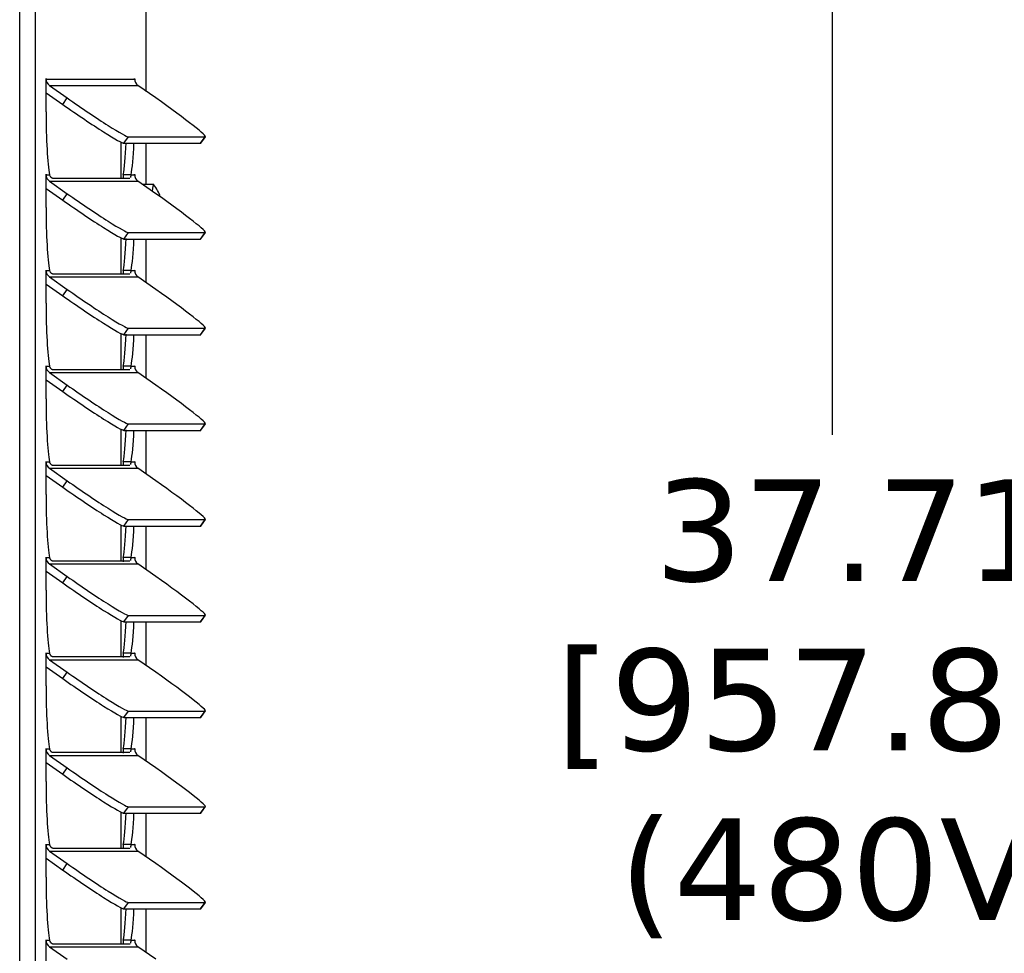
# Model space of a CAD drawing. Header units: inches. Extents: x -1 to 128, y 3 to 101.
# Tile 6 of 17: x 36.13 to 43.39, y 64.41 to 71.3. Entities that reach past the tile are written whole.
import ezdxf

# ---------------------------------------------------------------- set-up
doc = ezdxf.new("R2010")
doc.units = ezdxf.units.IN
doc.header["$LTSCALE"] = 12
doc.header["$MEASUREMENT"] = 0
doc.header["$PDSIZE"] = -1
doc.linetypes.add('SLD-Solid', pattern=[0])
doc.layers.add('DIMENSIONS', color=140, linetype='SLD-Solid', lineweight=25)
doc.styles.get("Standard").update_dxf_attribs({"font": 'verdana.ttf'})
doc.dimstyles.get("Standard").update_dxf_attribs({"dimtxt": 0.18, "dimasz": 0.18, "dimexe": 0.18, "dimexo": 0.0625, "dimgap": 0.09, "dimtad": 0, "dimtih": 1, "dimtoh": 1, "dimdec": 4, "dimzin": 0, "dimdsep": 46, "dimtxsty": 'Standard', "dimcen": 0.09, "dimadec": 0, "dimazin": 0, "dimtfac": 1, "dimtdec": 4, "dimtofl": 0, "dimtmove": 0, "dimatfit": 3, "dimfxl": 1, "dimtolj": 1, "dimtzin": 0, "dimarcsym": 0})

# ---------------------------------------------------------------- blocks, each defined once
blk = doc.blocks.new('*D93')
at = {"layer": 'Defpoints', "color": 0, "transparency": 16777216}
for p in [(36.9482, 85.6271), (42.1185, 85.6271), (37.0546, 47.9166)]:
    blk.add_point(p, dxfattribs=at)
at = {"layer": 'DIMENSIONS', "color": 0, "lineweight": -2, "transparency": 16777216}
for p, q in [((37.5482, 85.6271), (43.6185, 85.6271)), ((42.1185, 84.8771), (42.1185, 68.2326)), ((42.1185, 48.6666), (42.1185, 64.192)), ((37.6546, 47.9166), (43.6185, 47.9166))]:
    blk.add_line(p, q, dxfattribs=at)
at = {"layer": 'DIMENSIONS', "color": 0, "transparency": 16777216}
for points in [[(41.9935, 84.8771), (42.2435, 84.8771), (42.1185, 85.6271)], [(41.9935, 48.6666), (42.2435, 48.6666), (42.1185, 47.9166)]]:
    blk.add_solid(points, dxfattribs=at)
at = {"layer": 'DIMENSIONS', "color": 0, "transparency": 16777216, "insert": (42.1185, 66.2123), "char_height": 0.75, "attachment_point": 5}
blk.add_mtext('\\A1; 37.71\\P [957.85]\\P (480V)', dxfattribs=at)

msp = doc.modelspace()

# ---------------------------------------------------------------- linework, layer by layer
for p, q in [((36.12816, 47.94658), (36.12816, 83.18358)), ((36.24372, 47.94658), (36.24372, 83.18358)), ((37.06184, 70.76668), (37.06184, 76.71358)), ((36.32232, 70.85758), (36.32284, 70.85758)), ((36.32232, 70.61658), (36.32232, 70.85758)), ((36.32284, 70.85758), (36.97547, 70.85758)), ((36.34748, 70.81007), (36.47872, 70.71782)), ((36.34748, 70.81007), (37.00011, 70.81007)), ((36.97547, 70.85758), (36.97599, 70.85758)), ((36.97599, 70.85758), (36.97599, 70.84979)), ((37.13135, 70.71782), (37.00011, 70.81007)), ((36.32232, 70.75695), (36.44558, 70.67031)), ((36.44558, 70.67031), (36.47872, 70.71782)), ((36.89718, 70.38352), (36.93032, 70.43103)), ((36.93032, 70.43103), (37.49578, 70.43103)), ((37.46264, 70.38352), (37.49578, 70.43103)), ((37.46472, 70.38426), (37.49786, 70.43177)), ((36.87376, 70.39242), (36.87376, 70.12428)), ((36.89718, 70.38352), (37.46264, 70.38352)), ((37.06184, 70.07958), (37.06184, 70.38352)), ((36.32232, 70.1517), (36.32284, 70.1517)), ((36.32232, 69.9107), (36.32232, 70.1517)), ((36.32284, 70.1517), (36.34901, 70.1517)), ((36.9493, 70.1517), (36.89152, 70.1517)), ((36.9493, 70.1517), (36.97547, 70.1517)), ((36.97547, 70.1517), (36.97599, 70.1517)), ((36.97599, 70.1517), (36.97599, 70.14391)), ((36.34748, 70.10419), (36.47872, 70.01194)), ((36.34748, 70.10419), (37.00011, 70.10419)), ((36.93875, 70.12428), (36.37328, 70.12428)), ((37.13135, 70.01194), (37.00011, 70.10419)), ((37.11638, 70.07958), (37.03669, 70.07958)), ((36.32232, 70.05107), (36.44558, 69.96443)), ((36.44558, 69.96443), (36.47872, 70.01194)), ((36.89718, 69.67764), (36.93032, 69.72515)), ((36.93032, 69.72515), (37.49578, 69.72515)), ((37.46264, 69.67764), (37.49578, 69.72515)), ((37.46472, 69.67837), (37.49786, 69.72588)), ((36.87376, 69.68653), (36.87376, 69.4184)), ((36.89718, 69.67764), (37.46264, 69.67764)), ((37.06184, 69.35491), (37.06184, 69.67764)), ((36.32232, 69.44581), (36.32284, 69.44581)), ((36.32232, 69.20481), (36.32232, 69.44581)), ((36.32284, 69.44581), (36.34901, 69.44581)), ((36.93875, 69.4184), (36.37328, 69.4184)), ((36.9493, 69.44581), (36.89152, 69.44581)), ((36.9493, 69.44581), (36.97547, 69.44581)), ((36.97547, 69.44581), (36.97599, 69.44581)), ((36.97599, 69.44581), (36.97599, 69.43803)), ((36.32232, 69.34518), (36.44558, 69.25855)), ((36.34748, 69.3983), (36.47872, 69.30606)), ((36.34748, 69.3983), (37.00011, 69.3983)), ((37.13135, 69.30606), (37.00011, 69.3983)), ((36.44558, 69.25855), (36.47872, 69.30606)), ((36.87376, 68.98065), (36.87376, 68.71252)), ((36.89718, 68.97176), (36.93032, 69.01927)), ((36.93032, 69.01927), (37.49578, 69.01927)), ((37.46264, 68.97176), (37.49578, 69.01927)), ((37.46472, 68.97249), (37.49786, 69.02)), ((36.89718, 68.97176), (37.46264, 68.97176)), ((37.06184, 68.64903), (37.06184, 68.97176)), ((36.32232, 68.73993), (36.32284, 68.73993)), ((36.32232, 68.49893), (36.32232, 68.73993)), ((36.32284, 68.73993), (36.34901, 68.73993)), ((36.34748, 68.69242), (36.47872, 68.60017)), ((36.34748, 68.69242), (37.00011, 68.69242)), ((36.93875, 68.71252), (36.37328, 68.71252)), ((36.9493, 68.73993), (36.89152, 68.73993)), ((36.9493, 68.73993), (36.97547, 68.73993)), ((36.97547, 68.73993), (36.97599, 68.73993)), ((36.97599, 68.73993), (36.97599, 68.73215)), ((37.13135, 68.60017), (37.00011, 68.69242)), ((36.32232, 68.6393), (36.44558, 68.55266)), ((36.44558, 68.55266), (36.47872, 68.60017)), ((36.87376, 68.27477), (36.87376, 68.00664)), ((36.89718, 68.26588), (36.93032, 68.31339)), ((36.89718, 68.26588), (37.46264, 68.26588)), ((36.93032, 68.31339), (37.49578, 68.31339)), ((37.06184, 67.94315), (37.06184, 68.26588)), ((37.46264, 68.26588), (37.49578, 68.31339)), ((37.46472, 68.26661), (37.49786, 68.31412)), ((36.32232, 68.03405), (36.32284, 68.03405)), ((36.32232, 67.79305), (36.32232, 68.03405)), ((36.32284, 68.03405), (36.34901, 68.03405)), ((36.9493, 68.03405), (36.89152, 68.03405)), ((36.9493, 68.03405), (36.97547, 68.03405)), ((36.97547, 68.03405), (36.97599, 68.03405)), ((36.97599, 68.03405), (36.97599, 68.02626)), ((36.34748, 67.98654), (36.47872, 67.89429)), ((36.34748, 67.98654), (37.00011, 67.98654)), ((36.93875, 68.00664), (36.37328, 68.00664)), ((37.13135, 67.89429), (37.00011, 67.98654)), ((36.32232, 67.93342), (36.44558, 67.84678)), ((36.44558, 67.84678), (36.47872, 67.89429)), ((36.89718, 67.55999), (36.93032, 67.6075)), ((36.93032, 67.6075), (37.49578, 67.6075)), ((37.46264, 67.55999), (37.49578, 67.6075)), ((37.46472, 67.56073), (37.49786, 67.60824)), ((36.87376, 67.56889), (36.87376, 67.30075)), ((36.89718, 67.55999), (37.46264, 67.55999)), ((37.06184, 67.23727), (37.06184, 67.55999)), ((36.32232, 67.32817), (36.32284, 67.32817)), ((36.32232, 67.08717), (36.32232, 67.32817)), ((36.32284, 67.32817), (36.34901, 67.32817)), ((36.9493, 67.32817), (36.89152, 67.32817)), ((36.9493, 67.32817), (36.97547, 67.32817)), ((36.97547, 67.32817), (36.97599, 67.32817)), ((36.97599, 67.32817), (36.97599, 67.32038)), ((36.34748, 67.28066), (36.47872, 67.18841)), ((36.34748, 67.28066), (37.00011, 67.28066)), ((36.93875, 67.30075), (36.37328, 67.30075)), ((37.13135, 67.18841), (37.00011, 67.28066)), ((36.32232, 67.22754), (36.44558, 67.1409)), ((36.44558, 67.1409), (36.47872, 67.18841)), ((36.89718, 66.85411), (36.93032, 66.90162)), ((36.93032, 66.90162), (37.49578, 66.90162)), ((37.46264, 66.85411), (37.49578, 66.90162)), ((37.46472, 66.85484), (37.49786, 66.90236)), ((36.87376, 66.863), (36.87376, 66.59487)), ((36.89718, 66.85411), (37.46264, 66.85411)), ((37.06184, 66.53138), (37.06184, 66.85411)), ((36.32232, 66.62228), (36.32284, 66.62228)), ((36.32232, 66.38128), (36.32232, 66.62228)), ((36.32284, 66.62228), (36.34901, 66.62228)), ((36.93875, 66.59487), (36.37328, 66.59487)), ((36.9493, 66.62228), (36.89152, 66.62228)), ((36.9493, 66.62228), (36.97547, 66.62228)), ((36.97547, 66.62228), (36.97599, 66.62228)), ((36.97599, 66.62228), (36.97599, 66.6145)), ((36.32232, 66.52165), (36.44558, 66.43502)), ((36.34748, 66.57477), (36.47872, 66.48253)), ((36.34748, 66.57477), (37.00011, 66.57477)), ((37.13135, 66.48253), (37.00011, 66.57477)), ((36.44558, 66.43502), (36.47872, 66.48253)), ((36.87376, 66.15712), (36.87376, 65.88899)), ((36.89718, 66.14823), (36.93032, 66.19574)), ((36.89718, 66.14823), (37.46264, 66.14823)), ((36.93032, 66.19574), (37.49578, 66.19574)), ((37.06184, 65.8255), (37.06184, 66.14823)), ((37.46264, 66.14823), (37.49578, 66.19574)), ((37.46472, 66.14896), (37.49786, 66.19647)), ((36.32232, 65.9164), (36.32284, 65.9164)), ((36.32232, 65.6754), (36.32232, 65.9164)), ((36.32284, 65.9164), (36.34901, 65.9164)), ((36.34748, 65.86889), (36.47872, 65.77665)), ((36.34748, 65.86889), (37.00011, 65.86889)), ((36.93875, 65.88899), (36.37328, 65.88899)), ((36.9493, 65.9164), (36.89152, 65.9164)), ((36.9493, 65.9164), (36.97547, 65.9164)), ((36.97547, 65.9164), (36.97599, 65.9164)), ((36.97599, 65.9164), (36.97599, 65.90862)), ((37.13135, 65.77665), (37.00011, 65.86889)), ((36.32232, 65.81577), (36.44558, 65.72913)), ((36.44558, 65.72913), (36.47872, 65.77665)), ((36.89718, 65.44235), (36.93032, 65.48986)), ((36.93032, 65.48986), (37.49578, 65.48986)), ((37.46264, 65.44235), (37.49578, 65.48986)), ((37.46472, 65.44308), (37.49786, 65.49059)), ((36.87376, 65.45124), (36.87376, 65.18311)), ((36.89718, 65.44235), (37.46264, 65.44235)), ((37.06184, 65.11962), (37.06184, 65.44235)), ((36.32232, 65.21052), (36.32284, 65.21052)), ((36.32232, 64.96952), (36.32232, 65.21052)), ((36.32284, 65.21052), (36.34901, 65.21052)), ((36.9493, 65.21052), (36.89152, 65.21052)), ((36.9493, 65.21052), (36.97547, 65.21052)), ((36.97547, 65.21052), (36.97599, 65.21052)), ((36.97599, 65.21052), (36.97599, 65.20273)), ((36.34748, 65.16301), (36.47872, 65.07076)), ((36.34748, 65.16301), (37.00011, 65.16301)), ((36.93875, 65.18311), (36.37328, 65.18311)), ((37.13135, 65.07076), (37.00011, 65.16301)), ((36.32232, 65.10989), (36.44558, 65.02325)), ((36.44558, 65.02325), (36.47872, 65.07076)), ((36.89718, 64.73646), (36.93032, 64.78397)), ((36.93032, 64.78397), (37.49578, 64.78397)), ((37.46264, 64.73646), (37.49578, 64.78397)), ((37.46472, 64.7372), (37.49786, 64.78471)), ((36.87376, 64.74536), (36.87376, 64.47722)), ((36.89718, 64.73646), (37.46264, 64.73646)), ((37.06184, 64.41374), (37.06184, 64.73646)), ((36.32232, 64.50464), (36.32284, 64.50464)), ((36.32232, 64.26364), (36.32232, 64.50464)), ((36.32284, 64.50464), (36.34901, 64.50464)), ((36.93875, 64.47722), (36.37328, 64.47722)), ((36.9493, 64.50464), (36.89152, 64.50464)), ((36.9493, 64.50464), (36.97547, 64.50464)), ((36.97547, 64.50464), (36.97599, 64.50464)), ((36.97599, 64.50464), (36.97599, 64.49685)), ((36.34748, 64.45713), (36.47872, 64.36488)), ((36.34748, 64.45713), (37.00011, 64.45713)), ((37.13135, 64.36488), (37.00011, 64.45713))]:
    msp.add_line(p, q)
msp.add_arc((36.87822, 69.89658), 0.30107, 17.709032, 37.145675)
for centre, major_axis, ratio, start_param, end_param in [((36.32258, 70.85758), (0, -0.003), 0.0871557, 1.5707963, 4.712389), ((36.38062, 70.85758), (0, 0.058), 0.9961947, 1.5707963, 2.5307274), ((36.97573, 70.85758), (0, -0.003), 0.0871557, 1.5707963, 4.712389), ((37.03325, 70.85758), (0, -0.058), 0.9961947, 4.712389, 5.6723201), ((36.5223, 70.71782), (-0.41009, 0.28605), 0.0499905, 1.4992521, 3.0700485), ((37.08777, 70.71782), (-0.41009, 0.28605), 0.0499905, 3.0700485, 4.6408448), ((36.48916, 70.67031), (-0.41009, 0.28605), 0.0499905, 1.4992521, 3.0700485), ((36.36642, 70.61658), (0, -0.506), 0.0871557, 4.712389, 5.8772661), ((36.87411, 70.61658), (0, 0.506), 0.0871557, 3.5475119, 4.2405909), ((36.93189, 70.61658), (0, 0.506), 0.0871557, 3.5475119, 4.2337345), ((37.05463, 70.67031), (-0.41009, 0.28605), 0.0499905, 3.0700485, 3.1415927), ((36.32258, 70.1517), (0, -0.003), 0.0871557, 1.5707963, 4.712389), ((36.38062, 70.1517), (0, 0.058), 0.9961947, 1.5707963, 2.5307274), ((36.97573, 70.1517), (0, -0.003), 0.0871557, 1.5707963, 4.712389), ((37.03325, 70.1517), (0, -0.058), 0.9961947, 4.712389, 5.6723201), ((37.03669, 69.89658), (0, 0.183), 0.0871557, 0, 0.0646433), ((37.11638, 69.89658), (0, 0.183), 0.0871557, 0, 0.7528581), ((37.11638, 69.89658), (0, 0.183), 0.0871557, 6.1686391, 6.2831853), ((36.5223, 70.01194), (-0.41009, 0.28605), 0.0499905, 1.4992521, 3.0700485), ((37.08777, 70.01194), (-0.41009, 0.28605), 0.0499905, 3.0700485, 4.6408448), ((36.48916, 69.96443), (-0.41009, 0.28605), 0.0499905, 1.4992521, 3.0700485), ((36.36642, 69.9107), (0, -0.506), 0.0871557, 4.712389, 5.8772661), ((36.87411, 69.9107), (0, -0.506), 0.0871557, 0.4059192, 1.0989982), ((36.93189, 69.9107), (0, -0.506), 0.0871557, 0.4059192, 1.0921418), ((37.05463, 69.96443), (-0.41009, 0.28605), 0.0499905, 3.0700485, 3.1415927), ((36.32258, 69.44581), (0, -0.003), 0.0871557, 1.5707963, 4.712389), ((36.38062, 69.44581), (0, 0.058), 0.9961947, 1.5707963, 2.5307274), ((36.97573, 69.44581), (0, -0.003), 0.0871557, 1.5707963, 4.712389), ((37.03325, 69.44581), (0, -0.058), 0.9961947, 4.712389, 5.6723201), ((36.5223, 69.30606), (-0.41009, 0.28605), 0.0499905, 1.4992521, 3.0700485), ((37.08777, 69.30606), (-0.41009, 0.28605), 0.0499905, 3.0700485, 4.6408448), ((36.36642, 69.20481), (0, -0.506), 0.0871557, 4.712389, 5.8772661), ((36.48916, 69.25855), (-0.41009, 0.28605), 0.0499905, 1.4992521, 3.0700485), ((36.87411, 69.20481), (0, -0.506), 0.0871557, 0.4059192, 1.0989982), ((36.93189, 69.20481), (0, 0.506), 0.0871557, 3.5475119, 4.2337345), ((37.05463, 69.25855), (-0.41009, 0.28605), 0.0499905, 3.0700485, 3.1415927), ((36.32258, 68.73993), (0, -0.003), 0.0871557, 1.5707963, 4.712389), ((36.38062, 68.73993), (0, 0.058), 0.9961947, 1.5707963, 2.5307274), ((36.97573, 68.73993), (0, -0.003), 0.0871557, 1.5707963, 4.712389), ((37.03325, 68.73993), (0, -0.058), 0.9961947, 4.712389, 5.6723201), ((36.48916, 68.55266), (-0.41009, 0.28605), 0.0499905, 1.4992521, 3.0700485), ((36.5223, 68.60017), (-0.41009, 0.28605), 0.0499905, 1.4992521, 3.0700485), ((37.08777, 68.60017), (-0.41009, 0.28605), 0.0499905, 3.0700485, 4.6408448), ((36.36642, 68.49893), (0, -0.506), 0.0871557, 4.712389, 5.8772661), ((36.87411, 68.49893), (0, -0.506), 0.0871557, 0.4059192, 1.0989982), ((36.93189, 68.49893), (0, -0.506), 0.0871557, 0.4059192, 1.0921418), ((37.05463, 68.55266), (-0.41009, 0.28605), 0.0499905, 3.0700485, 3.1415927), ((36.32258, 68.03405), (0, -0.003), 0.0871557, 1.5707963, 4.712389), ((36.38062, 68.03405), (0, -0.058), 0.9961947, 4.712389, 5.6723201), ((36.97573, 68.03405), (0, -0.003), 0.0871557, 1.5707963, 4.712389), ((37.03325, 68.03405), (0, -0.058), 0.9961947, 4.712389, 5.6723201), ((36.5223, 67.89429), (-0.41009, 0.28605), 0.0499905, 1.4992521, 3.0700485), ((37.08777, 67.89429), (-0.41009, 0.28605), 0.0499905, 3.0700485, 4.6408448), ((36.48916, 67.84678), (-0.41009, 0.28605), 0.0499905, 1.4992521, 3.0700485), ((36.36642, 67.79305), (0, -0.506), 0.0871557, 4.712389, 5.8772661), ((36.87411, 67.79305), (0, 0.506), 0.0871557, 3.5475119, 4.2405909), ((36.93189, 67.79305), (0, -0.506), 0.0871557, 0.4059192, 1.0921418), ((37.05463, 67.84678), (-0.41009, 0.28605), 0.0499905, 3.0700485, 3.1415927), ((36.32258, 67.32817), (0, -0.003), 0.0871557, 1.5707963, 4.712389), ((36.38062, 67.32817), (0, -0.058), 0.9961947, 4.712389, 5.6723201), ((36.97573, 67.32817), (0, -0.003), 0.0871557, 1.5707963, 4.712389), ((37.03325, 67.32817), (0, -0.058), 0.9961947, 4.712389, 5.6723201), ((36.5223, 67.18841), (-0.41009, 0.28605), 0.0499905, 1.4992521, 3.0700485), ((37.08777, 67.18841), (-0.41009, 0.28605), 0.0499905, 3.0700485, 4.6408448), ((36.36642, 67.08717), (0, -0.506), 0.0871557, 4.712389, 5.8772661), ((36.48916, 67.1409), (-0.41009, 0.28605), 0.0499905, 1.4992521, 3.0700485), ((36.87411, 67.08717), (0, -0.506), 0.0871557, 0.4059192, 1.0989982), ((36.93189, 67.08717), (0, -0.506), 0.0871557, 0.4059192, 1.0921418), ((37.05463, 67.1409), (-0.41009, 0.28605), 0.0499905, 3.0700485, 3.1415927), ((36.32258, 66.62228), (0, -0.003), 0.0871557, 1.5707963, 4.712389), ((36.38062, 66.62228), (0, 0.058), 0.9961947, 1.5707963, 2.5307274), ((36.97573, 66.62228), (0, -0.003), 0.0871557, 1.5707963, 4.712389), ((37.03325, 66.62228), (0, -0.058), 0.9961947, 4.712389, 5.6723201), ((36.48916, 66.43502), (-0.41009, 0.28605), 0.0499905, 1.4992521, 3.0700485), ((36.5223, 66.48253), (-0.41009, 0.28605), 0.0499905, 1.4992521, 3.0700485), ((37.08777, 66.48253), (-0.41009, 0.28605), 0.0499905, 3.0700485, 4.6408448), ((36.36642, 66.38128), (0, -0.506), 0.0871557, 4.712389, 5.8772661), ((36.87411, 66.38128), (0, -0.506), 0.0871557, 0.4059192, 1.0989982), ((36.93189, 66.38128), (0, -0.506), 0.0871557, 0.4059192, 1.0921418), ((37.05463, 66.43502), (-0.41009, 0.28605), 0.0499905, 3.0700485, 3.1415927), ((36.32258, 65.9164), (0, -0.003), 0.0871557, 1.5707963, 4.712389), ((36.38062, 65.9164), (0, 0.058), 0.9961947, 1.5707963, 2.5307274), ((36.97573, 65.9164), (0, -0.003), 0.0871557, 1.5707963, 4.712389), ((37.03325, 65.9164), (0, -0.058), 0.9961947, 4.712389, 5.6723201), ((36.48916, 65.72913), (-0.41009, 0.28605), 0.0499905, 1.4992521, 3.0700485), ((36.5223, 65.77665), (-0.41009, 0.28605), 0.0499905, 1.4992521, 3.0700485), ((37.08777, 65.77665), (-0.41009, 0.28605), 0.0499905, 3.0700485, 4.6408448), ((36.36642, 65.6754), (0, -0.506), 0.0871557, 4.712389, 5.8772661), ((36.87411, 65.6754), (0, -0.506), 0.0871557, 0.4059192, 1.0989982), ((36.93189, 65.6754), (0, -0.506), 0.0871557, 0.4059192, 1.0921418), ((37.05463, 65.72913), (-0.41009, 0.28605), 0.0499905, 3.0700485, 3.1415927), ((36.32258, 65.21052), (0, -0.003), 0.0871557, 1.5707963, 4.712389), ((36.38062, 65.21052), (0, 0.058), 0.9961947, 1.5707963, 2.5307274), ((36.97573, 65.21052), (0, -0.003), 0.0871557, 1.5707963, 4.712389), ((37.03325, 65.21052), (0, -0.058), 0.9961947, 4.712389, 5.6723201), ((36.5223, 65.07076), (-0.41009, 0.28605), 0.0499905, 1.4992521, 3.0700485), ((37.08777, 65.07076), (-0.41009, 0.28605), 0.0499905, 3.0700485, 4.6408448), ((36.48916, 65.02325), (-0.41009, 0.28605), 0.0499905, 1.4992521, 3.0700485), ((36.36642, 64.96952), (0, -0.506), 0.0871557, 4.712389, 5.8772661), ((36.87411, 64.96952), (0, -0.506), 0.0871557, 0.4059192, 1.0989982), ((36.93189, 64.96952), (0, 0.506), 0.0871557, 3.5475119, 4.2337345), ((37.05463, 65.02325), (-0.41009, 0.28605), 0.0499905, 3.0700485, 3.1415927), ((36.32258, 64.50464), (0, -0.003), 0.0871557, 1.5707963, 4.712389), ((36.38062, 64.50464), (0, 0.058), 0.9961947, 1.5707963, 2.5307274), ((36.97573, 64.50464), (0, -0.003), 0.0871557, 1.5707963, 4.712389), ((37.03325, 64.50464), (0, -0.058), 0.9961947, 4.712389, 5.6723201)]:
    msp.add_ellipse(centre, major_axis=major_axis, ratio=ratio, start_param=start_param, end_param=end_param)
for points, knots in [([(36.37328, 70.12428), (36.37277, 70.12432), (36.37174, 70.12438), (36.36996, 70.12494), (36.36802, 70.12582), (36.36592, 70.12709), (36.36371, 70.12873), (36.36103, 70.1311), (36.3579, 70.13447), (36.35449, 70.13923), (36.35134, 70.14487), (36.34978, 70.14943), (36.34901, 70.1517)], [0, 0, 0, 0, 0.0845045, 0.1689589, 0.2533135, 0.3375184, 0.4215246, 0.5052834, 0.6303487, 0.7545911, 0.877857, 1, 1, 1, 1]), ([(36.89152, 70.1517), (36.89015, 70.14231), (36.88988, 70.13406), (36.88998, 70.12497), (36.89004, 70.12296), (36.89012, 70.12107)], [0, 0, 0, 0, 0.25, 0.25, 0.32634917, 0.32634917, 0.32634917, 0.32634917]), ([(36.9493, 70.1517), (36.94894, 70.15038), (36.9482, 70.14774), (36.94738, 70.14416), (36.9467, 70.14087), (36.94613, 70.13788), (36.94563, 70.13521), (36.94515, 70.13284), (36.94482, 70.13147), (36.94465, 70.13083)], [0, 0, 0, 0, 0.06965429, 0.13969468, 0.21009465, 0.28082716, 0.35186426, 0.42317718, 0.49473679, 0.49473679, 0.49473679, 0.49473679]), ([(36.94096, 70.12476), (36.9409, 70.12473), (36.94023, 70.12444), (36.93945, 70.12436), (36.93875, 70.12428)], [0.86073423, 0.86073423, 0.86073423, 0.86073423, 0.87326389, 1, 1, 1, 1]), ([(36.37328, 69.4184), (36.37277, 69.41843), (36.37174, 69.4185), (36.36996, 69.41905), (36.36802, 69.41994), (36.36592, 69.42121), (36.36371, 69.42285), (36.36103, 69.42522), (36.3579, 69.42859), (36.35449, 69.43335), (36.35134, 69.43898), (36.34978, 69.44354), (36.34901, 69.44581)], [0, 0, 0, 0, 0.0845045, 0.1689589, 0.2533135, 0.3375184, 0.4215246, 0.5052834, 0.6303487, 0.7545911, 0.877857, 1, 1, 1, 1]), ([(36.89152, 69.44581), (36.89015, 69.43642), (36.88988, 69.42818), (36.88998, 69.41908), (36.89004, 69.41708), (36.89012, 69.41519)], [0, 0, 0, 0, 0.25, 0.25, 0.32634917, 0.32634917, 0.32634917, 0.32634917]), ([(36.94096, 69.41888), (36.9409, 69.41885), (36.94023, 69.41856), (36.93945, 69.41848), (36.93875, 69.4184)], [0.86073423, 0.86073423, 0.86073423, 0.86073423, 0.87326389, 1, 1, 1, 1]), ([(36.9493, 69.44581), (36.94894, 69.4445), (36.9482, 69.44186), (36.94738, 69.43828), (36.9467, 69.43498), (36.94613, 69.432), (36.94563, 69.42933), (36.94515, 69.42696), (36.94482, 69.42559), (36.94465, 69.42495)], [0, 0, 0, 0, 0.06965429, 0.13969468, 0.21009465, 0.28082716, 0.35186426, 0.42317718, 0.49473679, 0.49473679, 0.49473679, 0.49473679]), ([(36.37328, 68.71252), (36.37277, 68.71255), (36.37174, 68.71262), (36.36996, 68.71317), (36.36802, 68.71406), (36.36592, 68.71532), (36.36371, 68.71696), (36.36103, 68.71933), (36.3579, 68.72271), (36.35449, 68.72746), (36.35134, 68.7331), (36.34978, 68.73766), (36.34901, 68.73993)], [0, 0, 0, 0, 0.0845045, 0.1689589, 0.2533135, 0.3375184, 0.4215246, 0.5052834, 0.6303487, 0.7545911, 0.877857, 1, 1, 1, 1]), ([(36.89152, 68.73993), (36.89015, 68.73054), (36.88988, 68.72229), (36.88998, 68.7132), (36.89004, 68.71119), (36.89012, 68.7093)], [0, 0, 0, 0, 0.25, 0.25, 0.32634917, 0.32634917, 0.32634917, 0.32634917]), ([(36.94096, 68.71299), (36.9409, 68.71297), (36.94023, 68.71268), (36.93945, 68.71259), (36.93875, 68.71252)], [0.86073423, 0.86073423, 0.86073423, 0.86073423, 0.87326389, 1, 1, 1, 1]), ([(36.9493, 68.73993), (36.94894, 68.73862), (36.9482, 68.73598), (36.94738, 68.7324), (36.9467, 68.7291), (36.94613, 68.72612), (36.94563, 68.72345), (36.94515, 68.72108), (36.94482, 68.71971), (36.94465, 68.71907)], [0, 0, 0, 0, 0.06965429, 0.13969468, 0.21009465, 0.28082716, 0.35186426, 0.42317718, 0.49473679, 0.49473679, 0.49473679, 0.49473679]), ([(36.37328, 68.00664), (36.37277, 68.00667), (36.37174, 68.00674), (36.36996, 68.00729), (36.36802, 68.00818), (36.36592, 68.00944), (36.36371, 68.01108), (36.36103, 68.01345), (36.3579, 68.01683), (36.35449, 68.02158), (36.35134, 68.02722), (36.34978, 68.03178), (36.34901, 68.03405)], [0, 0, 0, 0, 0.0845045, 0.1689589, 0.2533135, 0.3375184, 0.4215246, 0.5052834, 0.6303487, 0.7545911, 0.877857, 1, 1, 1, 1]), ([(36.89152, 68.03405), (36.89015, 68.02466), (36.88988, 68.01641), (36.88998, 68.00732), (36.89004, 68.00531), (36.89012, 68.00342)], [0, 0, 0, 0, 0.25, 0.25, 0.32634917, 0.32634917, 0.32634917, 0.32634917]), ([(36.9493, 68.03405), (36.94894, 68.03273), (36.9482, 68.03009), (36.94738, 68.02652), (36.9467, 68.02322), (36.94613, 68.02024), (36.94563, 68.01756), (36.94515, 68.0152), (36.94482, 68.01382), (36.94465, 68.01319)], [0, 0, 0, 0, 0.06965429, 0.13969468, 0.21009465, 0.28082716, 0.35186426, 0.42317718, 0.49473679, 0.49473679, 0.49473679, 0.49473679]), ([(36.94096, 68.00711), (36.9409, 68.00708), (36.94023, 68.0068), (36.93945, 68.00671), (36.93875, 68.00664)], [0.86073423, 0.86073423, 0.86073423, 0.86073423, 0.87326389, 1, 1, 1, 1]), ([(36.37328, 67.30075), (36.37277, 67.30079), (36.37174, 67.30085), (36.36996, 67.30141), (36.36802, 67.3023), (36.36592, 67.30356), (36.36371, 67.3052), (36.36103, 67.30757), (36.3579, 67.31094), (36.35449, 67.3157), (36.35134, 67.32134), (36.34978, 67.3259), (36.34901, 67.32817)], [0, 0, 0, 0, 0.0845045, 0.1689589, 0.2533135, 0.3375184, 0.4215246, 0.5052834, 0.6303487, 0.7545911, 0.877857, 1, 1, 1, 1]), ([(36.89152, 67.32817), (36.89015, 67.31878), (36.88988, 67.31053), (36.88998, 67.30144), (36.89004, 67.29943), (36.89012, 67.29754)], [0, 0, 0, 0, 0.25, 0.25, 0.32634917, 0.32634917, 0.32634917, 0.32634917]), ([(36.9493, 67.32817), (36.94894, 67.32685), (36.9482, 67.32421), (36.94738, 67.32063), (36.9467, 67.31734), (36.94613, 67.31435), (36.94563, 67.31168), (36.94515, 67.30932), (36.94482, 67.30794), (36.94465, 67.3073)], [0, 0, 0, 0, 0.06965429, 0.13969468, 0.21009465, 0.28082716, 0.35186426, 0.42317718, 0.49473679, 0.49473679, 0.49473679, 0.49473679]), ([(36.94096, 67.30123), (36.9409, 67.3012), (36.94023, 67.30091), (36.93945, 67.30083), (36.93875, 67.30075)], [0.86073423, 0.86073423, 0.86073423, 0.86073423, 0.87326389, 1, 1, 1, 1]), ([(36.37328, 66.59487), (36.37277, 66.5949), (36.37174, 66.59497), (36.36996, 66.59553), (36.36802, 66.59641), (36.36592, 66.59768), (36.36371, 66.59932), (36.36103, 66.60169), (36.3579, 66.60506), (36.35449, 66.60982), (36.35134, 66.61545), (36.34978, 66.62001), (36.34901, 66.62228)], [0, 0, 0, 0, 0.0845045, 0.1689589, 0.2533135, 0.3375184, 0.4215246, 0.5052834, 0.6303487, 0.7545911, 0.877857, 1, 1, 1, 1]), ([(36.89152, 66.62228), (36.89015, 66.6129), (36.88988, 66.60465), (36.88998, 66.59556), (36.89004, 66.59355), (36.89012, 66.59166)], [0, 0, 0, 0, 0.25, 0.25, 0.32634917, 0.32634917, 0.32634917, 0.32634917]), ([(36.94096, 66.59535), (36.9409, 66.59532), (36.94023, 66.59503), (36.93945, 66.59495), (36.93875, 66.59487)], [0.86073423, 0.86073423, 0.86073423, 0.86073423, 0.87326389, 1, 1, 1, 1]), ([(36.9493, 66.62228), (36.94894, 66.62097), (36.9482, 66.61833), (36.94738, 66.61475), (36.9467, 66.61145), (36.94613, 66.60847), (36.94563, 66.6058), (36.94515, 66.60343), (36.94482, 66.60206), (36.94465, 66.60142)], [0, 0, 0, 0, 0.06965429, 0.13969468, 0.21009465, 0.28082716, 0.35186426, 0.42317718, 0.49473679, 0.49473679, 0.49473679, 0.49473679]), ([(36.37328, 65.88899), (36.37277, 65.88902), (36.37174, 65.88909), (36.36996, 65.88964), (36.36802, 65.89053), (36.36592, 65.89179), (36.36371, 65.89344), (36.36103, 65.89581), (36.3579, 65.89918), (36.35449, 65.90393), (36.35134, 65.90957), (36.34978, 65.91413), (36.34901, 65.9164)], [0, 0, 0, 0, 0.0845045, 0.1689589, 0.2533135, 0.3375184, 0.4215246, 0.5052834, 0.6303487, 0.7545911, 0.877857, 1, 1, 1, 1]), ([(36.89152, 65.9164), (36.89015, 65.90701), (36.88988, 65.89876), (36.88998, 65.88967), (36.89004, 65.88767), (36.89012, 65.88577)], [0, 0, 0, 0, 0.25, 0.25, 0.32634917, 0.32634917, 0.32634917, 0.32634917]), ([(36.94096, 65.88947), (36.9409, 65.88944), (36.94023, 65.88915), (36.93945, 65.88906), (36.93875, 65.88899)], [0.86073423, 0.86073423, 0.86073423, 0.86073423, 0.87326389, 1, 1, 1, 1]), ([(36.9493, 65.9164), (36.94894, 65.91509), (36.9482, 65.91245), (36.94738, 65.90887), (36.9467, 65.90557), (36.94613, 65.90259), (36.94563, 65.89992), (36.94515, 65.89755), (36.94482, 65.89618), (36.94465, 65.89554)], [0, 0, 0, 0, 0.06965429, 0.13969468, 0.21009465, 0.28082716, 0.35186426, 0.42317718, 0.49473679, 0.49473679, 0.49473679, 0.49473679]), ([(36.37328, 65.18311), (36.37277, 65.18314), (36.37174, 65.18321), (36.36996, 65.18376), (36.36802, 65.18465), (36.36592, 65.18591), (36.36371, 65.18755), (36.36103, 65.18992), (36.3579, 65.1933), (36.35449, 65.19805), (36.35134, 65.20369), (36.34978, 65.20825), (36.34901, 65.21052)], [0, 0, 0, 0, 0.0845045, 0.1689589, 0.2533135, 0.3375184, 0.4215246, 0.5052834, 0.6303487, 0.7545911, 0.877857, 1, 1, 1, 1]), ([(36.89152, 65.21052), (36.89015, 65.20113), (36.88988, 65.19288), (36.88998, 65.18379), (36.89004, 65.18178), (36.89012, 65.17989)], [0, 0, 0, 0, 0.25, 0.25, 0.32634917, 0.32634917, 0.32634917, 0.32634917]), ([(36.9493, 65.21052), (36.94894, 65.2092), (36.9482, 65.20656), (36.94738, 65.20299), (36.9467, 65.19969), (36.94613, 65.19671), (36.94563, 65.19403), (36.94515, 65.19167), (36.94482, 65.19029), (36.94465, 65.18966)], [0, 0, 0, 0, 0.06965429, 0.13969468, 0.21009465, 0.28082716, 0.35186426, 0.42317718, 0.49473679, 0.49473679, 0.49473679, 0.49473679]), ([(36.94096, 65.18358), (36.9409, 65.18356), (36.94023, 65.18327), (36.93945, 65.18318), (36.93875, 65.18311)], [0.86073423, 0.86073423, 0.86073423, 0.86073423, 0.87326389, 1, 1, 1, 1]), ([(36.37328, 64.47722), (36.37277, 64.47726), (36.37174, 64.47733), (36.36996, 64.47788), (36.36802, 64.47877), (36.36592, 64.48003), (36.36371, 64.48167), (36.36103, 64.48404), (36.3579, 64.48741), (36.35449, 64.49217), (36.35134, 64.49781), (36.34978, 64.50237), (36.34901, 64.50464)], [0, 0, 0, 0, 0.0845045, 0.1689589, 0.2533135, 0.3375184, 0.4215246, 0.5052834, 0.6303487, 0.7545911, 0.877857, 1, 1, 1, 1]), ([(36.89152, 64.50464), (36.89015, 64.49525), (36.88988, 64.487), (36.88998, 64.47791), (36.89004, 64.4759), (36.89012, 64.47401)], [0, 0, 0, 0, 0.25, 0.25, 0.32634917, 0.32634917, 0.32634917, 0.32634917]), ([(36.94096, 64.4777), (36.9409, 64.47767), (36.94023, 64.47738), (36.93945, 64.4773), (36.93875, 64.47722)], [0.86073423, 0.86073423, 0.86073423, 0.86073423, 0.87326389, 1, 1, 1, 1]), ([(36.9493, 64.50464), (36.94894, 64.50332), (36.9482, 64.50068), (36.94738, 64.4971), (36.9467, 64.49381), (36.94613, 64.49083), (36.94563, 64.48815), (36.94515, 64.48579), (36.94482, 64.48441), (36.94465, 64.48377)], [0, 0, 0, 0, 0.06965429, 0.13969468, 0.21009465, 0.28082716, 0.35186426, 0.42317718, 0.49473679, 0.49473679, 0.49473679, 0.49473679])]:
    msp.add_open_spline(points, degree=3, knots=knots)

# ---------------------------------------------------------------- dimensions: what is measured, and where the dimension line sits
at = {"layer": 'DIMENSIONS'}
dim = msp.add_linear_dim(base=(42.11849, 85.62708), p1=(37.05464, 47.91656), p2=(36.94824, 85.62708), angle=90, text=' <>\\P (480V)', dimstyle='Standard', override={"dimtxt": 0.75, "dimasz": 0.75, "dimexe": 1.5, "dimexo": 0.6, "dimgap": 0.25, "dimdec": 2, "dimzin": 1, "dimpost": '\\X', "dimtdec": 2, "dimtzin": 1}, dxfattribs=at)
dim.commit()
dim.dimension.update_dxf_attribs({"geometry": '*D93', "text_midpoint": (42.11849, 66.21233), "dimtype": 160})

doc.saveas('drawing.dxf')
